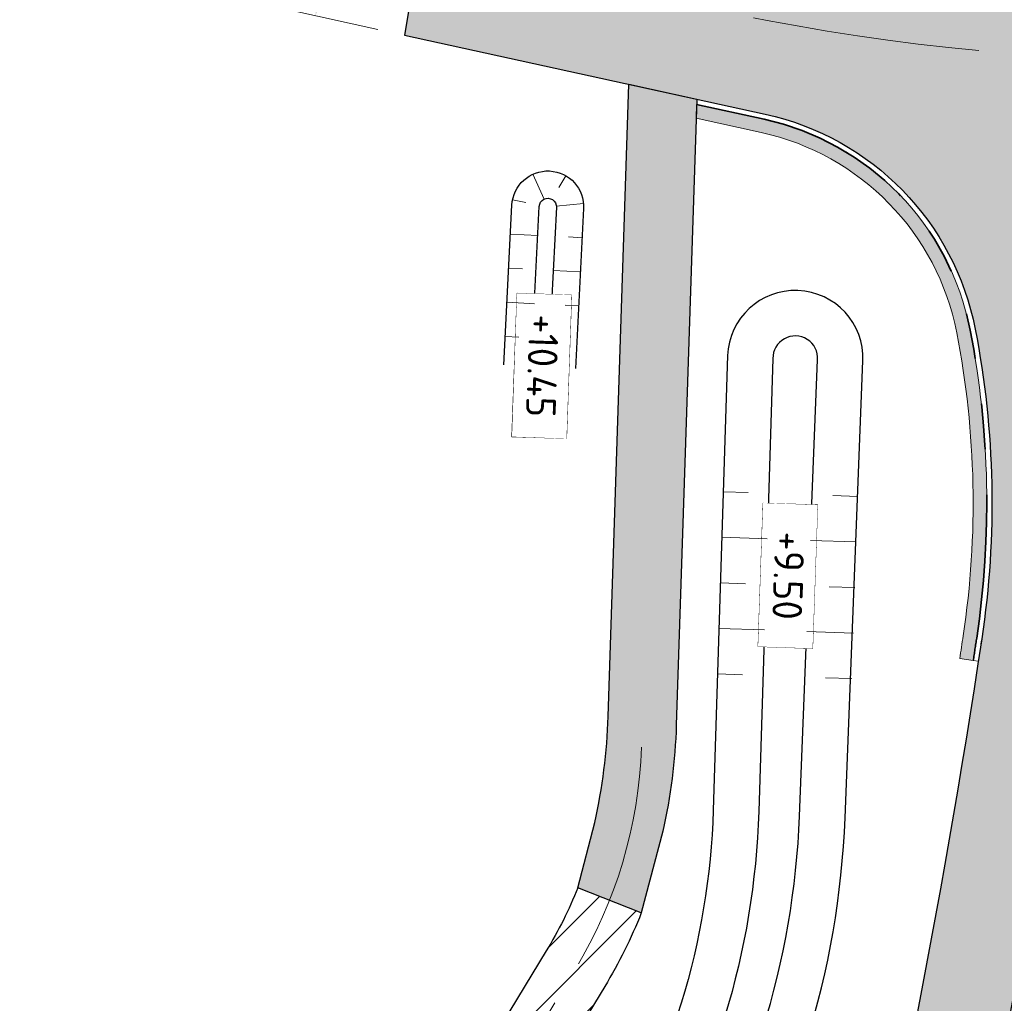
# Model space of a CAD drawing. Header units: metres. Extents: x 232559 to 234458, y 552925 to 554400.
# Tile 24 of 45: x 233235 to 233279, y 553811 to 553854. Entities that reach past the tile are written whole.
import ezdxf
from ezdxf.enums import TextEntityAlignment as Align

# ---------------------------------------------------------------- set-up
doc = ezdxf.new("R2010")
doc.units = ezdxf.units.M
doc.linetypes.add('AM-AS', pattern=[16, 10, -2, 2, -2])
doc.linetypes.add('VH-RWSBAND', pattern=[24, 10, -2, 2, -2, 2, -2, 2, -2])
doc.layers.get('Defpoints').update_dxf_attribs({"color": 241})
for name, color, linetype, lineweight in [('N-AL-HOOGTELABEL-S', 7, 'Continuous', 9), ('N-WE-AM-AS_WEG-G', 7, 'AM-AS', 13), ('N-WE-GW-WATERGANG_BODEM-G', 144, 'Continuous', 25), ('N-WE-VH-KANTVERHARDING-GV', 7, 'Continuous', 25), ('N-WE-VH-KANTVERHARDING_BOCHTVERBREDING-A', 254, 'Continuous', 25), ('N-WE-VH-KANTVERHARDING_BOCHTVERBREDING-G', 251, 'Continuous', 18), ('N-WE-VH-M', 7, 'Continuous', 18), ('N-WE-VH-VERHARDING_ASFALT_ONTSLUITINGSWEG_NIEUW_A', 254, 'Continuous', 5)]:
    doc.layers.add(name, color=color, linetype=linetype, lineweight=lineweight)
for name, color, linetype, lineweight, true_color in [('N-WE-GW-TALUDARCERING_KORT-G', 7, 'Continuous', 18, 0x004c00), ('N-WE-GW-TALUDARCERING_LANG-G', 7, 'Continuous', 13, 0x004c00), ('N-WE-GW-WATERGANG_INSTEEK-G', 7, 'Continuous', 25, 0x004c00), ('N-WE-VH-KANTOPSLUITING_TROTTOIRBAND_RWS_115-225x250-G', 7, 'VH-RWSBAND', 35, 0x2db300), ('N-WE-VH-VERHARDING_ASFALT_HOOFDRIJBAAN-A', 7, 'Continuous', 5, 0xc7c7c7), ('N-WE-VH-VERHARDING_ASFALT_ONTSLUITINGSWEG_BESTAAND_A', 7, 'Continuous', 5, 0x999999)]:
    doc.layers.add(name, color=color, linetype=linetype, lineweight=lineweight, true_color=true_color)
doc.styles.add('NLCS-ISO', font='NLCS-ISO.ttf')
doc.styles.add('NLCS-ISO-ANNOTATIEF-T18', font='NLCS-ISO.ttf', dxfattribs={"height": 1.8})
doc.dimstyles.new('NLCS-ANNOTATIEF-T18-PIJL_L2_H2_A', dxfattribs={"dimtxt": 1.8, "dimasz": 1.8, "dimexe": 1.2, "dimexo": 1.2, "dimgap": 0.7, "dimtad": 1, "dimzin": 0, "dimdsep": 46, "dimtxsty": 'NLCS-ISO-ANNOTATIEF-T18', "dimcen": 0, "dimdle": 2, "dimclrd": 7, "dimclre": 251, "dimclrt": 7, "dimazin": 0, "dimtfac": 1, "dimtofl": 0, "dimtmove": 0, "dimatfit": 3, "dimfxl": 2, "dimtfillclr": 256, "dimtolj": 1, "dimtzin": 0, "dimlwd": 9, "dimlwe": 9, "dimarcsym": 0})
doc.dimstyles.new('NLCS-ANNOTATIEF-T18-PIJL_L2_H3', dxfattribs={"dimtxt": 1.8, "dimasz": 1.8, "dimexe": 2, "dimexo": 2, "dimgap": 0.7, "dimtad": 1, "dimzin": 0, "dimdsep": 46, "dimtxsty": 'NLCS-ISO-ANNOTATIEF-T18', "dimcen": 0, "dimdle": 2, "dimse1": 1, "dimse2": 1, "dimclrd": 256, "dimclre": 256, "dimclrt": 256, "dimadec": 3, "dimazin": 0, "dimtfac": 1, "dimtofl": 0, "dimtmove": 0, "dimatfit": 3, "dimfxl": 2, "dimfxlon": 1, "dimtfillclr": 256, "dimtolj": 1, "dimtzin": 0, "dimlwd": 9, "dimlwe": -1, "dimarcsym": 0})

# ---------------------------------------------------------------- blocks, each defined once
blk = doc.blocks.new('*D78')
at = {"layer": 'Defpoints', "color": 0, "transparency": 16777216}
for p in [(232887.504042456, 553885.6559170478), (233275.8862694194, 553789.9519684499)]:
    blk.add_point(p, dxfattribs=at)
at = {"layer": 'N-WE-VH-M', "lineweight": 9, "transparency": 16777216}
blk.add_line((233259.8561650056, 553793.9020572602), (233274.138549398, 553790.3826362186), dxfattribs=at)
at = {"layer": 'N-WE-VH-M', "transparency": 16777216}
blk.add_solid([(233274.2103273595, 553790.6739228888), (233274.0667714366, 553790.0913495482), (233275.8862694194, 553789.9519684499)], dxfattribs=at)
at = {"layer": 'N-WE-VH-M', "transparency": 16777216, "insert": (233265.4627217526, 553794.1683680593), "char_height": 1.8, "attachment_point": 5, "rotation": 346.15713849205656, "style": 'NLCS-ISO-ANNOTATIEF-T18'}
blk.add_mtext('\\A1;R=400.00', dxfattribs=at)
blk = doc.blocks.new('*D123')
at = {"layer": 'Defpoints', "color": 0, "transparency": 16777216}
for p in [(233253.5855078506, 553861.2516263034), (233248.3586552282, 553854.2060997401), (233252.2661928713, 553853.3510268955)]:
    blk.add_point(p, dxfattribs=at)
at = {"layer": 'N-WE-VH-M', "color": 251, "lineweight": 9, "transparency": 16777216}
for p, q in [((233252.4132465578, 553861.5081481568), (233248.8965396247, 553862.2776968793)), ((233251.0939315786, 553853.6075487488), (233247.1863939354, 553854.4626215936))]:
    blk.add_line(p, q, dxfattribs=at)
at = {"layer": 'N-WE-VH-M', "color": 7, "lineweight": 9, "transparency": 16777216}
blk.add_line((233249.6840181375, 553860.2627830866), (233248.7434380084, 553855.9644916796), dxfattribs=at)
at = {"layer": 'N-WE-VH-M', "color": 7, "transparency": 16777216}
for points in [[(233249.9770834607, 553860.1986526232), (233249.3909528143, 553860.3269135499), (233250.0688009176, 553862.021175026)], [(233249.0365033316, 553855.9003612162), (233248.4503726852, 553856.0286221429), (233248.3586552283, 553854.2060997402)]]:
    blk.add_solid(points, dxfattribs=at)
at = {"layer": 'N-WE-VH-M', "color": 7, "transparency": 16777216, "insert": (233250.7767431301, 553857.7716082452), "char_height": 1.8, "attachment_point": 5, "rotation": 257.6567290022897, "style": 'NLCS-ISO-ANNOTATIEF-T18'}
blk.add_mtext('\\A1;8.00', dxfattribs=at)
blk = doc.blocks.new('SAL-HOOGTELABEL_AANLEG-SO')
blk.add_lwpolyline([(-4.842599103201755, 1.798838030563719), (4.851150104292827, 1.798838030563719), (4.851150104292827, -1.886858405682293), (-4.842599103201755, -1.886858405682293)], close=True)
at = {"style": 'NLCS-ISO'}
blk.add_attdef('HOOGTE', text='', height=2, dxfattribs=at).set_placement((0, 0), align=Align.MIDDLE_CENTER)
blk.add_wipeout([(-4.842599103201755, 1.7988380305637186), (4.851150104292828, 1.7988380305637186), (4.851150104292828, -1.8868584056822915), (-4.842599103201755, -1.8868584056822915)])

msp = doc.modelspace()

# ---------------------------------------------------------------- hatches: boundary and pattern name
at = {"layer": 'N-WE-VH-KANTVERHARDING_BOCHTVERBREDING-A'}
h = msp.add_hatch(color=256, dxfattribs=at)
h.dxf.hatch_style = 1
edge = h.paths.add_edge_path()
edge.add_line((233265.0868461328, 553850.3152039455), (233265.0668895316, 553849.705373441))
edge.add_line((233265.0668895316, 553849.705373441), (233267.9213706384, 553849.0807372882))
edge.add_arc((233265.5325108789, 553838.1640539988), 11.17499999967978, 10.986504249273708, 77.65672900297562, ccw=False)
edge.add_arc((233238.0456920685, 553832.8278763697), 39.17499999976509, -8.570212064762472, 10.986504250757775, ccw=False)
edge.add_arc((232887.5040525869, 553885.6559154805), 393.674989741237, 351.28424696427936, 351.4297879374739, ccw=False)
edge.add_line((233276.6329864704, 553826.0013233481), (233277.2262887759, 553825.9119102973))
edge.add_arc((232887.5040309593, 553885.6559187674), 394.2750116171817, 351.2844684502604, 351.429787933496)
edge.add_arc((233238.0456920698, 553832.8278763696), 39.77499999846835, 351.4297879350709, 370.9865042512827)
edge.add_arc((233265.5325108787, 553838.1640539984), 11.77500000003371, 10.98650425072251, 77.65672900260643)
edge.add_line((233268.0496315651, 553849.6668679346), (233265.0868461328, 553850.3152039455))
at = {"layer": 'N-WE-VH-VERHARDING_ASFALT_HOOFDRIJBAAN-A'}
h = msp.add_hatch(color=256, dxfattribs=at)
h.dxf.hatch_style = 1
edge = h.paths.add_edge_path(flags=16)
edge.add_line((233238.8431109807, 553681.6264790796), (233230.943822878, 553658.5683842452))
edge.add_arc((233232.3644847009, 553658.0869851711), 1.500008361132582, 161.2807672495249, 340.8981595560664)
edge.add_line((233233.7819002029, 553657.5961100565), (233241.6811883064, 553680.6542048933))
edge.add_arc((233240.2605260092, 553681.1356025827), 1.500008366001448, 341.2808231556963, 520.8981037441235)
edge = h.paths.add_edge_path(flags=16)
edge.add_arc((233271.7074764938, 553774.3557767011), 1.50000836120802, 164.2858098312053, 343.9032006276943)
edge.add_arc((232887.5055168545, 553885.6554448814), 401.4984599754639, 343.8444187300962, 352.0661515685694)
edge.add_line((233285.1608708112, 553830.2367401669), (233285.628885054, 553833.7053079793))
edge.add_arc((233284.1416862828, 553833.900922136), 1.500008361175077, 352.5067892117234, 532.1241805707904)
edge.add_line((233282.6558269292, 553834.1064630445), (233282.1878126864, 553830.6378952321))
edge.add_arc((232887.5013877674, 553885.6565838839), 398.5027353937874, 343.84373435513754, 352.0641942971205, ccw=False)
edge.add_line((233270.265800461, 553774.7699999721), (233270.2635313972, 553774.76203726))
edge = h.paths.add_edge_path(flags=16)
edge.add_line((233258.9653892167, 553740.3635948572), (233250.3426869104, 553715.1938472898))
edge.add_arc((233251.7633487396, 553714.7124482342), 1.500008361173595, 161.2807679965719, 340.8981588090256)
edge.add_line((233253.1807642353, 553714.2215731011), (233261.803466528, 553739.3913206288))
edge.add_arc((233260.3828047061, 553739.8727197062), 1.500008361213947, 341.2807671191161, 520.8981580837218)
edge = h.paths.add_edge_path(flags=16)
edge.add_arc((234470.475400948, 552921.1637758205), 1411.277274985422, 162.0659295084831, 164.4612733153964, ccw=False)
edge.add_arc((233126.3416874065, 553356.1858418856), 1.500008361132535, 342.2158700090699, 521.8332620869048)
edge.add_arc((234458.2256546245, 552924.8473599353), 1401.488492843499, 162.0549104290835, 164.4722926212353)
edge.add_arc((233109.3367418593, 553299.6359526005), 1.500008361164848, 164.6940441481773, 344.311435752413)
edge = h.paths.add_edge_path(flags=16)
edge.add_line((233152.7243747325, 553435.0058946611), (233170.2517599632, 553481.8816119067))
edge.add_arc((232796.991217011, 553621.4481446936), 398.4999999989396, 339.4986351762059, 341.0894634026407)
edge.add_line((233173.9824883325, 553492.2977232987), (233181.1625168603, 553513.2562927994))
edge.add_arc((233182.579932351, 553512.7654176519), 1.500008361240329, -18.719231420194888, 160.8981582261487, ccw=False)
edge.add_line((233184.0005941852, 553512.2840186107), (233176.8205656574, 553491.32544911))
edge.add_arc((232796.9912170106, 553621.4481446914), 401.4999999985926, 339.4986351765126, 341.08946340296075, ccw=False)
edge.add_line((233173.0617515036, 553480.8309228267), (233155.5343662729, 553433.9552055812))
edge.add_arc((233154.1311245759, 553434.4852412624), 1.500008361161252, 159.6899393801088, 339.3073309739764, ccw=False)
edge = h.paths.add_edge_path(flags=16)
edge.add_line((233288.7409870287, 554100.2030049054), (233287.2648016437, 553983.1308973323))
edge.add_arc((233288.7647455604, 553983.1169929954), 1.500008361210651, 179.4688888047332, 359.0862801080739)
edge.add_line((233290.2645631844, 553983.0930727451), (233291.7407485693, 554100.1651803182))
edge.add_arc((233290.2408005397, 554100.1787584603), 1.500009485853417, 359.4813493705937, 539.0738195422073)
edge = h.paths.add_edge_path(flags=16)
edge.add_line((233288.8319004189, 553873.9156854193), (233288.9171638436, 553877.3046130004))
edge.add_arc((233110.1728694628, 553881.9064760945), 178.8035232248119, 358.5252166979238, 359.5434362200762)
edge.add_line((233288.970715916, 553880.4816879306), (233289.2599437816, 553903.4195358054))
edge.add_arc((233287.7599998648, 553903.4334401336), 1.500008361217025, 359.4688891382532, 539.0862797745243)
edge.add_line((233286.2601822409, 553903.4573603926), (233285.9709543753, 553880.519512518))
edge.add_arc((233108.5407243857, 553881.9357574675), 177.4358821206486, 358.5287614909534, 359.5426758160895, ccw=False)
edge.add_line((233285.9181128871, 553877.3800673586), (233285.8328494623, 553873.9911397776))
edge.add_arc((233287.3325009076, 553873.9584193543), 1.500008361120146, 178.7500797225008, 358.3674721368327)
edge = h.paths.add_edge_path(flags=16)
edge.add_line((233217.4679331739, 553619.232137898), (233192.6325521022, 553546.7374314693))
edge.add_arc((233194.0532139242, 553546.2560323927), 1.500008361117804, 161.2807671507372, 340.8981596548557)
edge.add_line((233195.470629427, 553545.7651572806), (233220.3060104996, 553618.2598637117))
edge.add_arc((233218.8853486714, 553618.7412627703), 1.500008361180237, 341.280767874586, 520.8981590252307)
edge = h.paths.add_edge_path()
edge.add_line((233383.3948392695, 554231.8195223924), (233383.3948392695, 554236.3196870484))
edge.add_line((233383.3948392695, 554236.3196870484), (233370.3008999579, 554236.207676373))
edge.add_arc((233370.9725897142, 554157.7105501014), 78.50000000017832, 90.49026060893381, 179.2775844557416)
edge.add_line((233292.478829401, 554158.7002934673), (233292.1827528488, 554135.2192955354))
edge.add_arc((233290.6829352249, 554135.2432157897), 1.500008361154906, 179.4688889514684, 359.0862799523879, ccw=False)
edge.add_line((233289.1829913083, 554135.2571201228), (233289.4790678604, 554158.7381180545))
edge.add_arc((233370.9725897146, 554157.7105501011), 81.50000000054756, 90.49026060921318, 179.2775844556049, ccw=False)
edge.add_line((233370.2752302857, 554239.2075665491), (233383.3948392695, 554239.3197968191))
edge.add_line((233383.3948392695, 554239.3197968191), (233383.3987201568, 554243.819994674))
edge.add_line((233383.3987201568, 554243.819994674), (233370.2367257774, 554243.7074018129))
edge.add_arc((233370.9725897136, 554157.7105501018), 85.99999999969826, 90.49026060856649, 179.2775844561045)
edge.add_line((233284.9794255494, 554158.7948549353), (233284.6455244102, 554132.3140954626))
edge.add_arc((233272.6464789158, 554132.4653348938), 11.9999985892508, 358.83315250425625, 359.277865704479, ccw=False)
edge.add_arc((233272.6441303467, 554132.2791883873), 12.00000000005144, 288.11678142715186, 359.7220163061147, ccw=False)
edge.add_arc((233263.9373955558, 554158.8910798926), 40.00000000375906, 269.27758445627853, 288.1167814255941, ccw=False)
edge.add_line((233263.4330677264, 554118.8942593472), (233259.3492775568, 554118.9457526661))
edge.add_line((233259.3492775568, 554118.9457526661), (233258.1891597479, 554110.959744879))
edge.add_line((233258.1891597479, 554110.959744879), (233271.3731336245, 554110.793505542))
edge.add_arc((233271.2218352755, 554098.7944593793), 12.00000000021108, 18.1167814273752, 89.27758445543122, ccw=False)
edge.add_arc((233244.6099437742, 554090.0877245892), 39.9999999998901, -0.7224155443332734, 18.116781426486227, ccw=False)
edge.add_line((233284.6067643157, 554089.5833967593), (233283.2272950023, 553980.1815685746))
edge.add_arc((233271.2282488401, 553980.3328669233), 11.99999999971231, 288.64532879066, 359.27758445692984, ccw=False)
edge.add_arc((233262.2763961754, 554006.8633085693), 40.0000000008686, 269.8061318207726, 288.6453287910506, ccw=False)
edge.add_line((233262.1410509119, 553966.8635375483), (233258.917836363, 553966.8744437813))
edge.add_line((233258.917836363, 553966.8744437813), (233258.5090641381, 553958.8759513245))
edge.add_line((233258.5090641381, 553958.8759513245), (233269.4898461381, 553958.73749247))
edge.add_arc((233269.3385477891, 553946.7384463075), 11.9999999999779, 17.900033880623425, 89.27758445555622, ccw=False)
edge.add_arc((233242.6939095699, 553938.1324452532), 39.99999999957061, -0.7224155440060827, 17.90003388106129, ccw=False)
edge.add_line((233282.6907301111, 553937.6281174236), (233281.9726850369, 553880.6819838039))
edge.add_arc((232887.504042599, 553885.6559170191), 394.4999998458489, 357.8787414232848, 359.27758445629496, ccw=False)
edge.add_arc((233269.741926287, 553871.4978749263), 11.99999999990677, 276.26086459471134, 357.87874142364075, ccw=False)
edge.add_arc((233266.6883759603, 553899.3308738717), 39.99999999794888, 257.65672900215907, 276.26086459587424, ccw=False)
edge.add_line((233258.1376475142, 553860.2554974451), (233253.5855078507, 553861.2516263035))
edge.add_line((233253.5855078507, 553861.2516263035), (233252.2661928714, 553853.3510268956))
edge.add_line((233252.2661928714, 553853.3510268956), (233268.0977294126, 553849.886666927))
edge.add_arc((233265.5325108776, 553838.1640539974), 12.00000000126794, 10.986504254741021, 77.65672899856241, ccw=False)
edge.add_arc((233238.0456920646, 553832.8278763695), 40.00000000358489, -8.570212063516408, 10.986504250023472, ccw=False)
edge.add_arc((232887.5040424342, 553885.6559170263), 394.500000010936, 341.0894634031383, 351.4297879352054, ccw=False)
edge.add_line((233260.7112106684, 553757.8018612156), (233245.5879523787, 553713.6569307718))
edge.add_arc((233234.2356430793, 553717.546027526), 11.99999999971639, 276.9945347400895, 341.0894634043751, ccw=False)
edge.add_arc((233230.8259524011, 553745.3376451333), 39.99999999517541, 261.25770785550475, 276.9945347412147, ccw=False)
edge.add_line((233224.7463354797, 553705.8023664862), (233223.0745871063, 553697.9134248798))
edge.add_line((233223.0745871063, 553697.9134248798), (233224.2877538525, 553697.6558123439))
edge.add_arc((233221.8133919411, 553685.9136859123), 12.00000000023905, -0.07133962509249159, 78.1004309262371, ccw=False)
edge.add_arc((233193.813413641, 553685.9485490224), 40.00000000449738, 341.08946340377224, 359.92866037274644, ccw=False)
edge.add_line((233231.6544446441, 553672.9848931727), (233226.1890888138, 553657.0314690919))
edge.add_arc((233214.8367795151, 553660.9205658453), 11.99999999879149, 270.31384081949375, 341.08946340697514, ccw=False)
edge.add_arc((233214.6834087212, 553688.9201457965), 39.9999999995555, 259.0733274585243, 270.31384082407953, ccw=False)
edge.add_line((233207.1013068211, 553649.6453226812), (233204.414138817, 553641.729737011))
edge.add_line((233204.414138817, 553641.729737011), (233206.4130408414, 553641.0511457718))
edge.add_arc((233202.5554846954, 553629.6880801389), 11.99999999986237, -0.09517119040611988, 71.2485752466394, ccw=False)
edge.add_arc((233174.5555233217, 553629.7345895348), 40.00000000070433, 341.0894634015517, 359.904828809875, ccw=False)
edge.add_line((233212.3965543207, 553616.7709336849), (233170.1983852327, 553493.5940888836))
edge.add_arc((232796.991217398, 553621.4481445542), 394.4999995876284, 339.4986351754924, 341.0894634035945, ccw=False)
edge.add_line((233166.505104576, 553483.28253068), (233147.8846569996, 553433.483497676))
edge.add_arc((233136.6446908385, 553437.6862539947), 11.99999999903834, 268.33783214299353, 339.49863518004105, ccw=False)
edge.add_arc((233137.456865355, 553465.6744724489), 39.99999999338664, 249.4986351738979, 268.33783214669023, ccw=False)
edge.add_line((233123.4476776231, 553428.2079185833), (233112.4234840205, 553432.3299949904))
edge.add_line((233112.4234840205, 553432.3299949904), (233110.6451300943, 553424.4539915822))
edge.add_line((233110.6451300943, 553424.4539915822), (233127.7942505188, 553418.0417325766))
edge.add_arc((233123.591494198, 553406.8017664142), 12.00000000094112, -0.8344186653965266, 69.49863517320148, ccw=False)
edge.add_arc((233095.5944634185, 553407.2095258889), 40.0000000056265, 340.5064054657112, 359.16558132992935, ccw=False)
edge.add_arc((234458.2366741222, 552924.8440463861), 1405.500000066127, 160.5064054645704, 165.1608938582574)
edge.add_line((233099.6117662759, 553284.8004464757), (233092.6752564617, 553255.3994536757))
edge.add_line((233092.6752564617, 553255.3994536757), (233091.0809289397, 553248.58331763))
edge.add_line((233091.0809289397, 553248.58331763), (233095.9495792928, 553247.444516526))
edge.add_line((233095.9495792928, 553247.444516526), (233096.1772452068, 553248.4184059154))
edge.add_arc((233096.518756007, 553249.8789192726), 1.499909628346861, 166.8325995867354, 256.8390316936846, ccw=False)
edge.add_line((233095.0582809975, 553250.22059403), (233096.0860600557, 553254.613594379))
edge.add_arc((233906.1433038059, 553060.849929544), 832.9088161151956, 165.7741364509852, 166.5477504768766, ccw=False)
edge.add_arc((233100.2296296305, 553265.1628194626), 1.500008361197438, -13.877530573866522, 165.7093191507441, ccw=False)
edge.add_arc((233925.3302583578, 553056.1233553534), 849.6689466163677, 165.7826359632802, 166.5393129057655)
edge.add_line((233099.0018301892, 553253.9077016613), (233102.4176006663, 553253.1470107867))
edge.add_line((233102.4176006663, 553253.1470107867), (233106.2073716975, 553266.7456090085))
edge.add_arc((233117.7668680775, 553263.5241119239), 12.00000000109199, 98.46671721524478, 164.4274651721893, ccw=False)
edge.add_arc((233121.8894445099, 553235.8292682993), 39.99999999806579, 79.62752023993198, 98.46671721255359, ccw=False)
edge.add_line((233129.0913123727, 553275.175590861), (233159.1338229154, 553269.6766731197))
edge.add_line((233159.1338229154, 553269.6766731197), (233160.574196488, 553277.5459376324))
edge.add_line((233160.574196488, 553277.5459376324), (233126.0042255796, 553283.8735521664))
edge.add_arc((233128.1647859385, 553295.6774489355), 11.99999999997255, 183.0718552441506, 259.627520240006, ccw=False)
edge.add_arc((233156.1245531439, 553297.1779215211), 40.00000000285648, 164.0423255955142, 183.0718552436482, ccw=False)
edge.add_arc((234458.2366841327, 552924.8440433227), 1394.300010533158, 161.9323812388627, 164.0423255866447, ccw=False)
edge.add_arc((233144.0962816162, 553353.5494451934), 12.0000000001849, 89.88037590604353, 161.9323812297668, ccw=False)
edge.add_arc((233144.037822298, 553325.5495062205), 39.99999999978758, 71.04117893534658, 89.88037590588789, ccw=False)
edge.add_line((233157.0333630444, 553363.379599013), (233175.1461170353, 553357.1574352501))
edge.add_line((233175.1461170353, 553357.1574352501), (233176.6028173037, 553365.1158982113))
edge.add_line((233176.6028173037, 553365.1158982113), (233152.3911867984, 553373.433171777))
edge.add_arc((233156.2898490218, 553384.7821996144), 11.99999999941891, 179.1939367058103, 251.0411789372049, ccw=False)
edge.add_arc((233184.2848984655, 553384.3886927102), 39.99781493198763, 160.1638824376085, 179.1944613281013, ccw=False)
edge.add_arc((234458.2366756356, 552924.8440458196), 1394.300001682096, 159.498635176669, 160.1644070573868, ccw=False)
edge.add_line((233152.246272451, 553413.1693077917), (233176.9957396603, 553479.3599581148))
edge.add_arc((232796.9912174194, 553621.4481445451), 405.6999995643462, 339.498635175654, 341.0894634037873)
edge.add_line((233180.7938739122, 553489.9642652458), (233188.9434714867, 553513.753015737))
edge.add_arc((233200.2957807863, 553509.8639189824), 12.0000000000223, 96.10748340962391, 161.0894634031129, ccw=False)
edge.add_arc((233203.2748111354, 553482.0228454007), 40.00000000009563, 77.26828643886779, 96.10748340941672, ccw=False)
edge.add_line((233212.0902565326, 553521.0393537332), (233225.7077712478, 553517.9625930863))
edge.add_line((233225.7077712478, 553517.9625930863), (233227.4708274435, 553525.7659021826))
edge.add_line((233227.4708274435, 553525.7659021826), (233210.0433164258, 553529.7034988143))
edge.add_arc((233212.6879500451, 553541.4084513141), 12.00000000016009, 179.9286603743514, 257.2682864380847, ccw=False)
edge.add_arc((233240.6879283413, 553541.3735882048), 40.00000000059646, 161.0894634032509, 179.9286603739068, ccw=False)
edge.add_line((233202.8468973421, 553554.3372440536), (233225.2499693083, 553619.7320177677))
edge.add_arc((233236.6022786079, 553615.842921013), 12.0000000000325, 96.10753060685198, 161.089463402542, ccw=False)
edge.add_arc((233239.5813318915, 553588.0018498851), 40.00000000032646, 77.26833363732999, 96.10753060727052, ccw=False)
edge.add_line((233248.3967451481, 553627.0183654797), (233264.8851009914, 553623.29297718))
edge.add_line((233264.8851009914, 553623.29297718), (233266.6473164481, 553631.0964762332))
edge.add_line((233266.6473164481, 553631.0964762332), (233246.3497244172, 553635.6825254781))
edge.add_arc((233248.9943483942, 553647.3874801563), 11.99999999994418, 179.9280306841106, 257.26833363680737, ccw=False)
edge.add_arc((233276.9943263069, 553647.3523093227), 40.00000000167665, 161.0894634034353, 179.9280306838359, ccw=False)
edge.add_line((233239.1532953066, 553660.3159651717), (233266.7483078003, 553740.8631739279))
edge.add_arc((233278.1008748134, 553736.9748295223), 12.00000000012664, 95.90662175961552, 161.0932605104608, ccw=False)
edge.add_arc((233280.9822846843, 553709.1234834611), 40.00000000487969, 77.0674247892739, 95.90662175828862, ccw=False)
edge.add_line((233289.934455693, 553748.1088478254), (233292.9078006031, 553747.4260815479))
edge.add_line((233292.9078006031, 553747.4260815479), (233295.1107104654, 553757.1804901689))
edge.add_line((233295.1107104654, 553757.1804901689), (233287.9003680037, 553758.8361940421))
edge.add_arc((233290.5860193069, 553770.5318033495), 11.9999999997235, 183.5077938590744, 257.0674247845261, ccw=False)
edge.add_arc((233318.5335608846, 553772.244964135), 40.00000000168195, 165.2586584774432, 183.5077938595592, ccw=False)
edge.add_arc((232887.5040424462, 553885.6559170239), 405.6999999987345, 345.2586584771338, 352.9955194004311)
edge.add_arc((233302.0865878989, 553834.718671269), 12.00000000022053, 108.80191445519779, 172.9955193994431, ccw=False)
edge.add_arc((233311.1109130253, 553808.2127935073), 39.99999999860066, 89.96271748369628, 108.80191445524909, ccw=False)
edge.add_line((233311.13694113, 553848.2127850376), (233329.5025161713, 553848.2008345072))
edge.add_line((233329.5025161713, 553848.2008345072), (233329.5025161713, 553856.2008362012))
edge.add_line((233329.5025161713, 553856.2008362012), (233306.3333824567, 553856.2159124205))
edge.add_arc((233306.3411064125, 553868.2159099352), 12.00000000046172, 197.0632672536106, 269.9631208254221, ccw=False)
edge.add_arc((233333.1085836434, 553876.4318799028), 39.99999999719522, 178.8141437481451, 197.0632672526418, ccw=False)
edge.add_arc((232887.5040428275, 553885.6559170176), 405.6999996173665, 358.8141437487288, 359.277584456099)
edge.add_line((233293.1717947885, 553880.5407720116), (233293.4973713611, 553906.3613335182))
edge.add_arc((233305.4964175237, 553906.2100351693), 12.00000000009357, 108.80191445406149, 179.277584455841, ccw=False)
edge.add_arc((233314.5207426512, 553879.7041573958), 40.000000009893, 89.96271748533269, 108.8019144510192, ccw=False)
edge.add_line((233314.5467707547, 553919.7041489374), (233329.7282889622, 553919.6942702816))
edge.add_line((233329.7282889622, 553919.6942702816), (233329.7334945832, 553927.694268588))
edge.add_line((233329.7334945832, 553927.694268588), (233307.4111207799, 553927.7087938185))
edge.add_arc((233307.4189292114, 553939.7087912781), 12.00000000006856, 198.1167814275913, 269.96271748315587, ccw=False)
edge.add_arc((233334.0308207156, 553948.4155260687), 40.00000000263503, 179.2775844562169, 198.1167814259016, ccw=False)
edge.add_line((233294.0340001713, 553948.9198538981), (233295.9419387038, 554100.2330882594))
edge.add_arc((234145.874375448, 554089.5161218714), 850.0000002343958, 178.2011683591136, 179.2775844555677, ccw=False)
edge.add_arc((232446.7121341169, 554142.8797634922), 849.9999999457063, 358.2011683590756, 359.277584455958)
edge.add_line((233296.6445705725, 554132.1627971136), (233296.978471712, 554158.6435565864))
edge.add_arc((233370.9725897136, 554157.7105501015), 73.99999999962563, 90.49026060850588, 179.2775844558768, ccw=False)
edge.add_line((233370.3394044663, 554231.7078411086), (233383.3948392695, 554231.8195223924))
at = {"layer": 'N-WE-VH-VERHARDING_ASFALT_ONTSLUITINGSWEG_BESTAAND_A'}
h = msp.add_hatch(color=256, dxfattribs=at)
h.dxf.hatch_style = 1
edge = h.paths.add_edge_path()
edge.add_line((233265.0943298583, 553850.5438903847), (233264.1954603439, 553823.0763851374))
edge.add_arc((233239.2088360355, 553823.894068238), 24.99999999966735, 347.34832655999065, 358.12567409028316, ccw=False)
edge.add_line((233263.6018267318, 553818.4184856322), (233262.6576460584, 553814.8344685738))
edge.add_line((233262.6576460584, 553814.8344685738), (233259.869197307, 553815.941064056))
edge.add_line((233259.869197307, 553815.941064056), (233260.6126875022, 553818.7994413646))
edge.add_arc((233236.219696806, 553824.2750239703), 24.99999999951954, 347.3483265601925, 358.1256740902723)
edge.add_line((233261.2063211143, 553823.4573408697), (233262.1140657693, 553851.1960511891))
edge.add_line((233262.1140657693, 553851.1960511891), (233265.0943298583, 553850.5438903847))
at = {"layer": 'N-WE-VH-VERHARDING_ASFALT_ONTSLUITINGSWEG_NIEUW_A'}
h = msp.add_hatch(dxfattribs=at)
h.set_pattern_fill('ANSI31', color=256, scale=0.5)
h.set_pattern_definition([(45, (0, 0), (-1.122532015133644, 1.122532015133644), [])])
edge = h.paths.add_edge_path()
edge.add_arc((233276.3363341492, 553784.3983520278), 27.18851378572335, 150.0438632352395, 166.3649375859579, ccw=False)
edge.add_line((233252.7799902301, 553797.9745791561), (233261.054771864, 553811.6121091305))
edge.add_arc((233242.6737633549, 553822.765069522), 21.49999998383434, 328.7520718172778, 338.3543541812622)
edge.add_line((233262.6576460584, 553814.8344685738), (233259.869197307, 553815.941064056))
edge.add_arc((233242.6737633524, 553822.7650695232), 18.49999998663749, 328.75207181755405, 338.3543541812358, ccw=False)
edge.add_line((233258.489979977, 553813.1683361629), (233250.2151983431, 553799.5308061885))
edge.add_arc((233276.7787351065, 553784.2214436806), 30.65938788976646, 150.0438632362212, 166.3649375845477)
edge.add_line((233246.9834231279, 553791.4489916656), (233243.4349645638, 553775.2331388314))
edge.add_arc((233241.4811957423, 553775.660675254), 2.000000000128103, 257.6567290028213, 347.65672899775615, ccw=False)
edge.add_line((233241.05365932, 553773.7069064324), (233247.891850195, 553772.2105289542))
edge.add_arc((233248.3193866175, 553774.1642977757), 2.000000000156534, 167.6567290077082, 257.6567289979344, ccw=False)
edge.add_line((233246.365617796, 553774.5918341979), (233249.91407636, 553790.8076870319))

# ---------------------------------------------------------------- linework, layer by layer
at = {"layer": 'N-WE-AM-AS_WEG-G', "flags": 128}
for points in [[(233093.304663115, 553236.2290259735, -0.03339304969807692), (233146.9072885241, 553415.1656170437), (233171.6567557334, 553481.3562673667, 0.006941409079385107), (233175.401526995, 553491.8115862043), (233265.9143524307, 553756.0193585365, 0.07952767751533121), (233287.4722478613, 553880.6126387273), (233290.9789486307, 554158.7192057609, -0.4080279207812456), (233370.2880651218, 554237.7076214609), (233431.4370744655, 554238.2308656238)], [(233251.9489659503, 553857.5150948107), (233265.5440797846, 553854.5401234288, 0.05374666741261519), (233286.8558306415, 553852.2285856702), (233330.4889815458, 553852.2001934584)], [(233262.6630627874, 553822.1109230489, -0.1288729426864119), (233259.7723759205, 553812.3902226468), (233251.4975942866, 553798.7526926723, 0.08267472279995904), (233248.448749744, 553791.1283393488), (233243.831450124, 553770.0280644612)]]:
    msp.add_lwpolyline(points, format="xyb", dxfattribs=at)
at = {"layer": 'N-WE-GW-TALUDARCERING_KORT-G'}
for points in [[(233259.3476271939, 553847.1822797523), (233259.0459763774, 553846.6636211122)], [(233257.0099800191, 553846.12260333), (233257.5988614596, 553846.007630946)], [(233260.0642560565, 553844.4667949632), (233259.4650236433, 553844.4971349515)], [(233256.8424359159, 553843.1279988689), (233257.4416683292, 553843.0976588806)], [(233266.2548678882, 553833.3174053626), (233267.3488918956, 553833.2829222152)], [(233272.1539912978, 553833.113652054), (233271.0602579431, 553833.1481260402)], [(233266.1288522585, 553829.3193908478), (233267.2244303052, 553829.2848587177)], [(233272.027975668, 553829.1156375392), (233270.9016935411, 553829.151137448)], [(233266.0028366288, 553825.3213763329), (233267.0999687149, 553825.2867952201)], [(233271.9019600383, 553825.1176230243), (233270.743129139, 553825.154148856)]]:
    msp.add_lwpolyline(points, dxfattribs=at)
at = {"layer": 'N-WE-GW-TALUDARCERING_LANG-G'}
for points in [[(233257.9055245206, 553847.2552954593), (233258.4009677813, 553846.1623471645)], [(233260.1241855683, 553845.9649266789), (233258.929220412, 553845.8551165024)], [(233256.9182858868, 553844.626079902), (233258.1167507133, 553844.5653999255)], [(233259.9884060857, 553842.9687139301), (233258.7899412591, 553843.0293939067)]]:
    msp.add_lwpolyline(points, dxfattribs=at)
at = {"layer": 'N-WE-GW-WATERGANG_BODEM-G', "flags": 128}
msp.add_lwpolyline([(233257.8258889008, 553838.8207099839), (233258.1812735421, 553845.839763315, -1), (233258.9303140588, 553845.8018383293), (233258.5749294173, 553838.7827849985)], format="xyb", dxfattribs=at)
msp.add_lwpolyline([(233253.022890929, 553783.9288350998), (233263.9842821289, 553801.1223952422, 0.1330119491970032), (233269.6016634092, 553819.0852822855), (233270.3959049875, 553839.1060087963, 1.041601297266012), (233268.4323163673, 553839.1610373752), (233267.8135709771, 553819.2851595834, -0.1331529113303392), (233262.5393383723, 553802.017698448), (233251.6963684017, 553784.7686047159, 0.9968218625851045)], format="xyb", close=True, dxfattribs=at)
at = {"layer": 'N-WE-GW-WATERGANG_INSTEEK-G', "flags": 128}
msp.add_lwpolyline([(233256.6274240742, 553838.8813899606), (233256.9828087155, 553845.9004432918, -1), (233260.1287788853, 553845.7411583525), (233259.7733942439, 553838.7221050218)], format="xyb", dxfattribs=at)
msp.add_lwpolyline([(233254.7093232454, 553782.8536857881), (233265.6707144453, 553800.0472459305, 0.1330119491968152), (233271.6001724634, 553819.008071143), (233272.3873358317, 553839.0568594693, 1), (233266.4431290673, 553839.2902432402), (233265.8145754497, 553819.3485384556, -0.1331529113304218), (233260.8460954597, 553803.0820895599), (233250.003125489, 553785.8329958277, 0.9968218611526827)], format="xyb", close=True, dxfattribs=at)
at = {"layer": 'N-WE-VH-KANTVERHARDING-GV', "flags": 128}
for points in [[(233265.0943298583, 553850.5438903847), (233264.1954603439, 553823.0763851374, -0.04705974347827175), (233263.6018267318, 553818.4184856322), (233262.6576460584, 553814.8344685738), (233259.869197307, 553815.941064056), (233260.6126875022, 553818.7994413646, 0.04705974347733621), (233261.2063211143, 553823.4573408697), (233262.1140657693, 553851.1960511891)], [(233270.2635313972, 553774.76203726, 0.9966666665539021), (233273.148676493, 553773.9398829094, 0.0358894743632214), (233285.1608708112, 553830.2367401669), (233285.628885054, 553833.7053079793, 0.9966666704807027), (233282.6558269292, 553834.1064630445), (233282.1882421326, 553830.6410779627, -0.03588617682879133)]]:
    msp.add_lwpolyline(points, format="xyb", close=True, dxfattribs=at)
for points in [[(233259.869197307, 553815.941064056, -0.04192239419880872), (233258.489979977, 553813.1683361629), (233250.2151983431, 553799.5308061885, 0.08267472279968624), (233246.9834231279, 553791.4489916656), (233243.4349645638, 553775.2331388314, -0.4142135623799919), (233241.05365932, 553773.7069064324)], [(233262.6576460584, 553814.8344685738, -0.04192239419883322), (233261.054771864, 553811.6121091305), (233252.7799902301, 553797.9745791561, 0.08267472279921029), (233249.91407636, 553790.807687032), (233246.365617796, 553774.5918341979, 0.4142165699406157), (233247.8918702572, 553772.210524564)]]:
    msp.add_lwpolyline(points, format="xyb", dxfattribs=at)
at = {"layer": 'N-WE-VH-KANTVERHARDING_BOCHTVERBREDING-G', "flags": 128}
msp.add_lwpolyline([(233252.2661928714, 553853.3510268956), (233268.0977294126, 553849.886666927, -0.2993972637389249), (233277.3125760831, 553840.4509872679, -0.08553999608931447), (233277.5990516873, 553826.8670255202, -0.0006337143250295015), (233277.448777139, 553825.8783804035)], format="xyb", dxfattribs=at)
msp.add_lwpolyline([(233265.0868461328, 553850.3152039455), (233268.0496315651, 553849.6668679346, -0.2993972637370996), (233277.0916998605, 553840.4081072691, -0.08553999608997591), (233277.3765640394, 553826.9005553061, -0.0006340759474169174), (233277.2262887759, 553825.9119102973), (233276.6329864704, 553826.0013233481, 0.0006350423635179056), (233276.7832636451, 553826.9899680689, 0.08553999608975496), (233276.5026966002, 553840.2937606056, 0.2993972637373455), (233267.9213706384, 553849.0807372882), (233265.0668895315, 553849.705373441)], format="xyb", close=True, dxfattribs=at)
at = {"layer": 'N-WE-VH-KANTVERHARDING_BOCHTVERBREDING-G'}
msp.add_lwpolyline([(233277.2262887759, 553825.9119102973), (233277.448777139, 553825.8783804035)], dxfattribs=at)

# ---------------------------------------------------------------- dimensions: what is measured, and where the dimension line sits
at = {"layer": 'N-WE-VH-M'}
dim = msp.add_radius_dim(center=(232887.504042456, 553885.6559170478), mpoint=(233275.8862694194, 553789.9519684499), dimstyle='NLCS-ANNOTATIEF-T18-PIJL_L2_H3', override={"dimpost": 'R=<>'}, dxfattribs=at)
dim.commit()
dim.dimension.update_dxf_attribs({"geometry": '*D78', "text_midpoint": (233265.0799059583, 553792.6148391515), "dimtype": 164})
dim = msp.add_linear_dim(base=(233248.3586552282, 553854.2060997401), p1=(233253.5855078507, 553861.2516263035), p2=(233252.2661928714, 553853.3510268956), angle=257.6567290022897, dimstyle='NLCS-ANNOTATIEF-T18-PIJL_L2_H2_A', dxfattribs=at)
dim.commit()
dim.dimension.update_dxf_attribs({"geometry": '*D123', "text_midpoint": (233250.77674313, 553857.7716082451)})

# ---------------------------------------------------------------- next in the draw order: block references
at = {"layer": 'N-AL-HOOGTELABEL-S', "xscale": 0.65, "yscale": 0.65, "zscale": 0.65, "rotation": 267.9928668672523}
for p, values in [((233258.3200362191, 553838.8428475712), {'HOOGTE': '+10.45'}), ((233269.1186239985, 553829.6350928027), {'HOOGTE': '+9.50'})]:
    msp.add_blockref('SAL-HOOGTELABEL_AANLEG-SO', p, dxfattribs=at).add_auto_attribs(values)

# ---------------------------------------------------------------- next in the draw order: linework, layer by layer
at = {"layer": 'N-WE-GW-TALUDARCERING_KORT-G'}
for points in [[(233259.9125561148, 553841.4706328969), (233259.3133237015, 553841.5009728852)], [(233256.6907359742, 553840.1318368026), (233257.2899683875, 553840.1014968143)]]:
    msp.add_lwpolyline(points, dxfattribs=at)
at = {"layer": 'N-WE-GW-TALUDARCERING_LANG-G'}
for points in [[(233256.7665859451, 553841.6299178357), (233257.9650507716, 553841.5692378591)], [(233266.1918600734, 553831.3183981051), (233268.1862144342, 553831.2555369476)], [(233272.0909834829, 553831.1146447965), (233270.0813926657, 553831.1779862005)], [(233266.0658444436, 553827.3203835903), (233268.0617528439, 553827.2574734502)], [(233271.9649678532, 553827.1166302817), (233269.9228282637, 553827.1809976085)]]:
    msp.add_lwpolyline(points, dxfattribs=at)
at = {"layer": 'N-WE-VH-KANTOPSLUITING_TROTTOIRBAND_RWS_115-225x250-G', "flags": 128}
msp.add_lwpolyline([(233265.0868461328, 553850.3152039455), (233268.0496315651, 553849.6668679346, -0.2993972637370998), (233277.0916998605, 553840.4081072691, -0.08553999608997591), (233277.3765640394, 553826.9005553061, -0.0006337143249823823), (233277.226375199, 553825.9124740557)], format="xyb", dxfattribs=at)
at = {"layer": 'N-WE-VH-KANTVERHARDING-GV', "flags": 128}
msp.add_lwpolyline([(233253.5855078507, 553861.2516263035), (233252.2661928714, 553853.3510268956), (233268.0977294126, 553849.886666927, -0.2993972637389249), (233277.3125760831, 553840.4509872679, -0.08553999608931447), (233277.5990516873, 553826.8670255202, -0.04514881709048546), (233260.7112106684, 553757.8018612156), (233245.5879523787, 553713.6569307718, -0.2871937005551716), (233235.6969390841, 553705.6353342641, -0.06877297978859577), (233224.7463354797, 553705.8023664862), (233223.0745871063, 553697.9134248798), (233224.2877538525, 553697.6558123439, -0.3549622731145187), (233233.8133826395, 553685.89874458, -0.08238715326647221), (233231.6544446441, 553672.9848931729), (233226.1890888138, 553657.0314690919, -0.3190235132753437), (233214.9025098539, 553648.9207458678, -0.04908535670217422), (233207.1013068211, 553649.6453226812), (233204.414138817, 553641.729737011), (233206.4130408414, 553641.0511457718, -0.3217568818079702), (233214.5554681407, 553629.6681475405, -0.08228246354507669)], format="xyb", dxfattribs=at)

doc.saveas('drawing.dxf')
